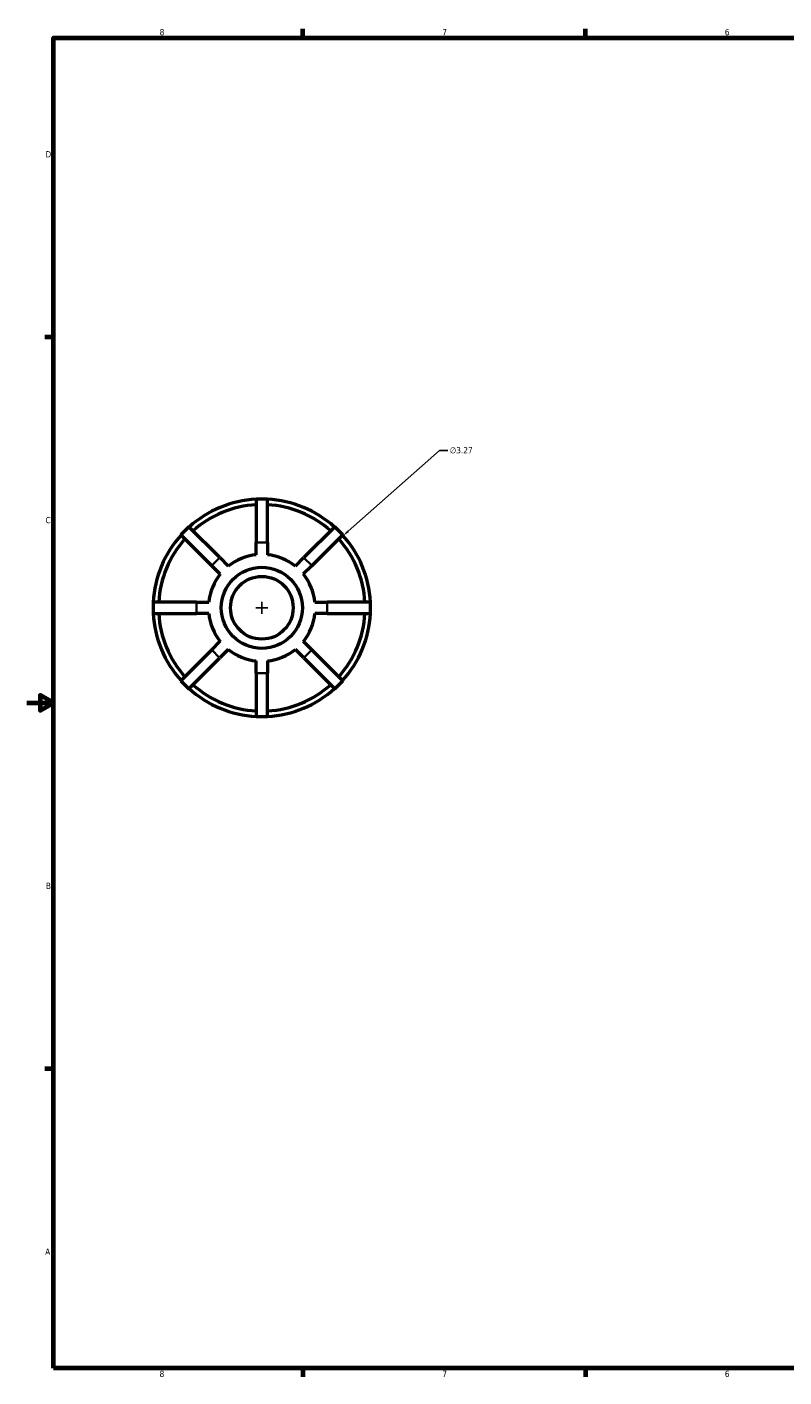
# Model space of a CAD drawing. Header units: inches. Extents: x 0.1 to 44, y -12.1 to 28.2.
# Tile 2 of 6: x 0.1 to 11.5, y 0.9 to 21.2. Entities that reach past the tile are written whole.
import ezdxf

# ---------------------------------------------------------------- set-up
doc = ezdxf.new("R2010")
doc.units = ezdxf.units.IN
doc.header["$MEASUREMENT"] = 0
for name, color, linetype, lineweight in [('Border (ANSI)', 7, 'Continuous', 70), ('Dimension (ANSI)', 7, 'Continuous', 25), ('Visible (ANSI)', 7, 'Continuous', 50), ('Visible Narrow (ANSI)', 7, 'Continuous', 35)]:
    doc.layers.add(name, color=color, linetype=linetype, lineweight=lineweight)
doc.styles.add('Note Text (ANSI)', font='tahoma.ttf')
doc.dimstyles.new('Default (ANSI)', dxfattribs={"dimtxt": 0.094488, "dimasz": 0.098425, "dimexe": 0.125, "dimexo": 0.0625, "dimgap": 0.031496, "dimtad": 0, "dimtih": 1, "dimtoh": 1, "dimrnd": 1e-08, "dimzin": 4, "dimdsep": 46, "dimtxsty": 'Note Text (ANSI)', "dimcen": 0.09, "dimdle": 0.393701, "dimclrd": 256, "dimclre": 256, "dimclrt": 5, "dimadec": 0, "dimazin": 1, "dimtfac": 1, "dimtofl": 0, "dimtmove": 0, "dimatfit": 3, "dimfxl": 1, "dimtolj": 1, "dimtzin": 4, "dimlwd": -1, "dimlwe": -1, "dimarcsym": 0})

# ---------------------------------------------------------------- blocks, each defined once
blk = doc.blocks.new('Borders Default Border')
at = {"layer": 'Border (ANSI)'}
for p, q in [((4.25, 21), (4.25, 21.134)), ((8.5, 21), (8.5, 21.134)), ((0.5, 16.5), (0.366, 16.5)), ((0.5, 5.5), (0.366, 5.5)), ((4.25, 1), (4.25, 0.866)), ((8.5, 1), (8.5, 0.866))]:
    blk.add_line(p, q, dxfattribs=at)
at = {"layer": 'Border (ANSI)', "flags": 128}
for points in [[(0.5, 1), (0.5, 21), (33.5, 21), (33.5, 1), (0.5, 1)], [(0.1, 11), (0.5, 11), (0.3, 11.115), (0.3, 10.885), (0.5, 11)]]:
    blk.add_lwpolyline(points, dxfattribs=at)
at = {"layer": 'Border (ANSI)', "color": 5, "true_color": 0x0000ff, "char_height": 0.0945, "attachment_point": 7, "style": 'Note Text (ANSI)'}
for s, insert in [('8', (2.094, 21.038)), ('7', (6.346, 21.04)), ('6', (10.595, 21.038)), ('D', (0.378, 19.203)), ('C', (0.378, 13.701)), ('B', (0.384, 8.203)), ('A', (0.373, 2.703)), ('8', (2.094, 0.863)), ('7', (6.346, 0.866)), ('6', (10.595, 0.864))]:
    blk.add_mtext(s, dxfattribs=dict(at, insert=insert))
blk = doc.blocks.new('*D9')
at = {"layer": 'Defpoints', "color": 0, "transparency": 16777216}
for p in [(4.855, 13.515), (2.408, 11.347)]:
    blk.add_point(p, dxfattribs=at)
at = {"layer": 'Dimension (ANSI)', "transparency": 16777216}
for p, q in [((6.302, 14.797), (4.929, 13.581)), ((6.427, 14.797), (6.302, 14.797)), ((3.542, 12.431), (3.722, 12.431)), ((3.632, 12.341), (3.632, 12.521))]:
    blk.add_line(p, q, dxfattribs=at)
blk.add_arc((3.632, 12.431), 1.635, 37.1674, 45.7968, dxfattribs=at)
blk.add_solid([(4.918, 13.593), (4.94, 13.568), (4.855, 13.515)], dxfattribs=at)
at = {"layer": 'Dimension (ANSI)', "color": 5, "transparency": 16777216, "insert": (6.458, 14.848), "char_height": 0.0945, "attachment_point": 1, "style": 'Note Text (ANSI)'}
blk.add_mtext('\\A1;∅3.27', dxfattribs=at)

msp = doc.modelspace()

# ---------------------------------------------------------------- linework, layer by layer
at = {"layer": 'Visible (ANSI)'}
for p, q in [((3.547, 14.066), (3.547, 13.412)), ((3.717, 14.066), (3.547, 14.066)), ((3.717, 13.412), (3.717, 14.066)), ((2.536, 13.647), (2.415, 13.527)), ((2.998, 13.185), (2.536, 13.647)), ((4.728, 13.647), (4.265, 13.185)), ((4.848, 13.527), (4.728, 13.647)), ((2.415, 13.527), (2.878, 13.064)), ((3.547, 13.229), (3.547, 13.412)), ((3.717, 13.412), (3.717, 13.229)), ((4.386, 13.064), (4.848, 13.527)), ((3.007, 12.935), (2.878, 13.064)), ((2.998, 13.185), (3.128, 13.056)), ((4.136, 13.056), (4.265, 13.185)), ((4.386, 13.064), (4.256, 12.935)), ((1.997, 12.516), (1.997, 12.346)), ((2.651, 12.516), (1.997, 12.516)), ((2.651, 12.516), (2.834, 12.516)), ((4.43, 12.516), (4.613, 12.516)), ((5.267, 12.516), (4.613, 12.516)), ((5.267, 12.346), (5.267, 12.516)), ((1.997, 12.346), (2.651, 12.346)), ((2.834, 12.346), (2.651, 12.346)), ((4.613, 12.346), (4.43, 12.346)), ((4.613, 12.346), (5.267, 12.346)), ((2.878, 11.798), (2.415, 11.335)), ((2.878, 11.798), (3.007, 11.927)), ((3.128, 11.806), (2.998, 11.677)), ((4.265, 11.677), (4.136, 11.806)), ((4.256, 11.927), (4.386, 11.798)), ((4.848, 11.335), (4.386, 11.798)), ((2.536, 11.215), (2.998, 11.677)), ((3.547, 11.45), (3.547, 11.633)), ((3.717, 11.633), (3.717, 11.45)), ((4.265, 11.677), (4.728, 11.215)), ((3.547, 11.45), (3.547, 10.796)), ((3.717, 10.796), (3.717, 11.45)), ((2.415, 11.335), (2.536, 11.215)), ((4.728, 11.215), (4.848, 11.335)), ((3.547, 10.796), (3.717, 10.796))]:
    msp.add_line(p, q, dxfattribs=at)
for radius in [0.61, 0.471]:
    msp.add_circle((3.632, 12.431), radius, dxfattribs=at)
for radius, start, end in [(1.635, 92.987, 132.013), (1.635, 47.987, 87.013), (1.553, 93.1444, 131.8556), (1.553, 48.1444, 86.8556), (1.635, 137.987, 177.013), (1.553, 138.1444, 176.8556), (1.553, 3.1444, 41.8556), (1.635, 2.987, 42.013), (0.803, 96.0931, 128.9069), (0.803, 51.0931, 83.9069), (0.803, 141.0931, 173.9069), (0.803, 6.0931, 38.9069), (1.635, 182.987, 222.013), (1.553, 183.1444, 221.8556), (0.803, 186.0931, 218.9069), (0.803, 321.0931, 353.9069), (1.553, 318.1444, 356.8556), (1.635, 317.987, 357.013), (0.803, 231.0931, 263.9069), (0.803, 276.0931, 308.9069), (1.635, 227.987, 267.013), (1.553, 228.1444, 266.8556), (1.553, 273.1444, 311.8556), (1.635, 272.987, 312.013)]:
    msp.add_arc((3.632, 12.431), radius, start, end, dxfattribs=at)
at = {"layer": 'Visible Narrow (ANSI)'}
for p, q in [((3.709, 13.412), (3.555, 13.412)), ((2.992, 13.179), (2.884, 13.07)), ((4.38, 13.07), (4.271, 13.179)), ((2.651, 12.508), (2.651, 12.354)), ((4.613, 12.354), (4.613, 12.508)), ((2.884, 11.792), (2.992, 11.683)), ((4.271, 11.683), (4.38, 11.792)), ((3.555, 11.45), (3.709, 11.45))]:
    msp.add_line(p, q, dxfattribs=at)

# ---------------------------------------------------------------- block references
msp.add_blockref('Borders Default Border', (0, 0))

# ---------------------------------------------------------------- dimensions: what is measured, and where the dimension line sits
at = {"layer": 'Dimension (ANSI)'}
dim = msp.add_diameter_dim_2p(p1=(2.408, 11.347), p2=(4.855, 13.515), dimstyle='Default (ANSI)', override={"dimgap": 0.031496, "dimdec": 2, "dimlfac": 1, "dimtol": 0, "dimlim": 0, "dimtp": 0, "dimtm": 0, "dimtdec": 2}, dxfattribs=at)
dim.commit()
dim.dimension.update_dxf_attribs({"geometry": '*D9', "text_midpoint": (6.631, 14.797), "dimtype": 163})

doc.saveas('drawing.dxf')
